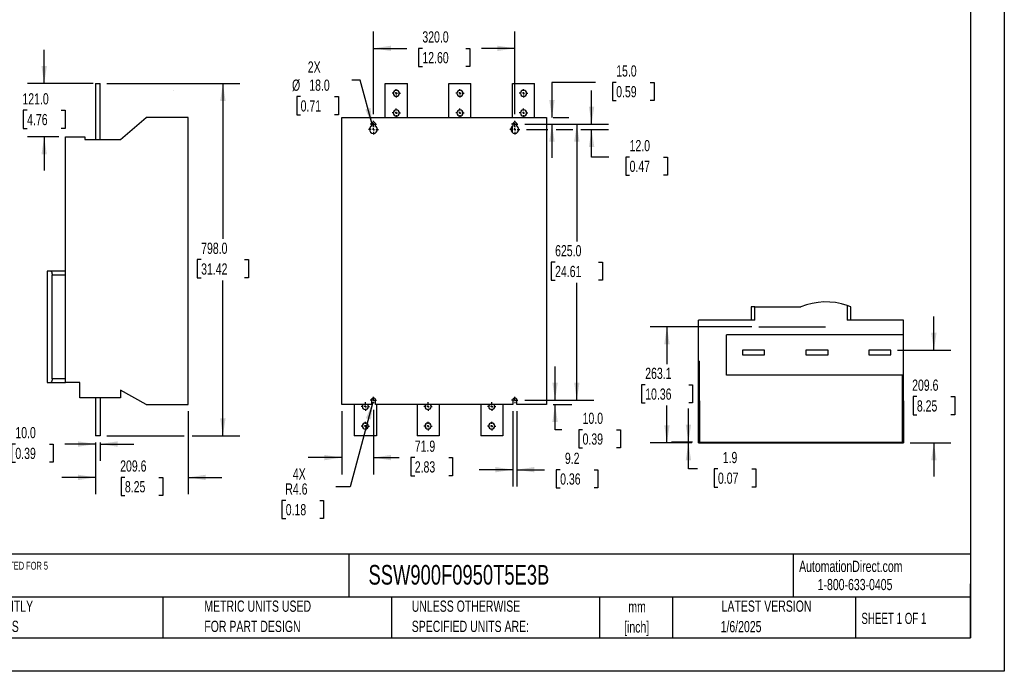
# Model space of a CAD drawing. Header units: millimetres. Extents: x 0 to 3353, y 0 to 2591.
# Tile 2 of 3: x 1124 to 3353, y 0 to 1476. Entities that reach past the tile are written whole.
import ezdxf

# ---------------------------------------------------------------- set-up
doc = ezdxf.new("R2010")
doc.units = ezdxf.units.MM
doc.header["$LTSCALE"] = 12
doc.linetypes.add('CENTERX2', pattern=[20.32, 12.7, -2.54, 2.54, -2.54])
doc.layers.add('CENTER', color=40, linetype='CENTERX2')
doc.layers.add('DIMENSIONS', color=140, linetype='Continuous', lineweight=25)
doc.layers.add('TEXT', color=140, linetype='Continuous', lineweight=25)
doc.styles.add('SLDTEXTSTYLE0', font='TXT', dxfattribs={"width": 0.7})
doc.styles.add('SLDTEXTSTYLE1', font='TXT', dxfattribs={"width": 0.65})
doc.dimstyles.new('SLDDIMSTYLE0', dxfattribs={"dimtxt": 25.896094, "dimasz": 39.624, "dimexe": 0, "dimexo": 0.0625, "dimgap": 6.474023, "dimtad": 0, "dimtih": 1, "dimtoh": 1, "dimrnd": 1e-09, "dimzin": 4, "dimdsep": 46, "dimtxsty": 'SLDTEXTSTYLE0', "dimsah": 1, "dimcen": 0.09, "dimadec": 0, "dimazin": 1, "dimtfac": 1, "dimtofl": 0, "dimtmove": 0, "dimatfit": 3, "dimfxl": 0, "dimfrac": 2, "dimtolj": 1, "dimtzin": 12, "dimarcsym": 0})
doc.dimstyles.new('SLDDIMSTYLE1', dxfattribs={"dimtxt": 25.896094, "dimasz": 39.624, "dimexe": 0, "dimexo": 0.0625, "dimgap": 6.474023, "dimtad": 0, "dimtih": 1, "dimtoh": 1, "dimrnd": 1e-09, "dimzin": 12, "dimdsep": 46, "dimtxsty": 'SLDTEXTSTYLE0', "dimsah": 1, "dimcen": 0.09, "dimadec": 0, "dimazin": 3, "dimtfac": 1, "dimtofl": 0, "dimtmove": 0, "dimatfit": 3, "dimfxl": 0, "dimfrac": 2, "dimtolj": 1, "dimtzin": 12, "dimarcsym": 0})
doc.dimstyles.new('SLDDIMSTYLE2', dxfattribs={"dimtxt": 25.896094, "dimasz": 39.624, "dimexe": 0, "dimexo": 0.0625, "dimgap": 6.474023, "dimtad": 0, "dimtih": 1, "dimtoh": 1, "dimrnd": 1e-09, "dimzin": 4, "dimdsep": 46, "dimtxsty": 'SLDTEXTSTYLE0', "dimsah": 1, "dimcen": 0.09, "dimadec": 0, "dimazin": 1, "dimtfac": 1, "dimtmove": 0, "dimatfit": 0, "dimfxl": 0, "dimfrac": 2, "dimtolj": 1, "dimtzin": 12, "dimarcsym": 0})
doc.dimstyles.new('SLDDIMSTYLE3', dxfattribs={"dimtxt": 25.896094, "dimasz": 39.624, "dimexe": 0, "dimexo": 0.0625, "dimgap": 6.474023, "dimtad": 0, "dimtih": 1, "dimtoh": 1, "dimrnd": 1e-09, "dimzin": 12, "dimdsep": 46, "dimtxsty": 'SLDTEXTSTYLE0', "dimsah": 1, "dimcen": 0.09, "dimadec": 0, "dimazin": 3, "dimtfac": 1, "dimtmove": 0, "dimatfit": 0, "dimfxl": 0, "dimfrac": 2, "dimtolj": 1, "dimtzin": 12, "dimarcsym": 0})
doc.dimstyles.new('SLDDIMSTYLE4', dxfattribs={"dimtxt": 25.896094, "dimasz": 39.624, "dimexe": 0, "dimexo": 0.0625, "dimgap": 6.474023, "dimtad": 0, "dimtih": 1, "dimtoh": 1, "dimrnd": 1e-09, "dimzin": 12, "dimdsep": 46, "dimtxsty": 'SLDTEXTSTYLE0', "dimsah": 1, "dimcen": 0, "dimadec": 0, "dimazin": 3, "dimtfac": 1, "dimtofl": 0, "dimtmove": 0, "dimatfit": 3, "dimfxl": 0, "dimfrac": 2, "dimtolj": 1, "dimtzin": 12, "dimarcsym": 0})
doc.dimstyles.new('SLDDIMSTYLE5', dxfattribs={"dimtxt": 25.896094, "dimasz": 39.624, "dimexe": 0, "dimexo": 0.0625, "dimgap": 6.474023, "dimtad": 0, "dimtih": 1, "dimtoh": 1, "dimrnd": 1e-09, "dimzin": 4, "dimdsep": 46, "dimtxsty": 'SLDTEXTSTYLE0', "dimsah": 1, "dimcen": 0, "dimadec": 0, "dimazin": 1, "dimtfac": 1, "dimtofl": 0, "dimtmove": 0, "dimatfit": 3, "dimfxl": 0, "dimfrac": 2, "dimtolj": 1, "dimtzin": 12, "dimarcsym": 0})

# ---------------------------------------------------------------- blocks, each defined once
blk = doc.blocks.new('SW_NOTE_0')
at = {"layer": 'TEXT', "color": 0, "linetype": 'CENTERX2', "lineweight": 18, "attachment_point": 1, "style": 'SLDTEXTSTYLE0'}
for s, insert, char_height in [('WEG ELECTRIC SSW900 SERIES FULL-FEATURED SOFT STARTER, 950A, 220-575 VAC AT 3-PHASE, TRIP CLASS 10/20/30, RATED FOR 5', (0, 23.1), 17.9139), ('START/HOUR, INTERNALLY BYPASSED, F FRAME, OPTIONAL COMMUNICATION AND RTD CARDS AVAILABLE', (0, -18.8), 17.914)]:
    blk.add_mtext(s, dxfattribs=dict(at, insert=insert, char_height=char_height))
blk = doc.blocks.new('SW_NOTE_0_1')
at = {"layer": 'TEXT', "color": 0, "linetype": 'CENTERX2', "lineweight": 18, "char_height": 25.4, "attachment_point": 2, "style": 'SLDTEXTSTYLE0'}
for s, insert in [('mm', (34.1, 32.7)), ('[inch]', (33.1, -13.1))]:
    blk.add_mtext(s, dxfattribs=dict(at, insert=insert))
blk = doc.blocks.new('SW_NOTE_0_2')
at = {"layer": 'TEXT', "color": 0, "linetype": 'CENTERX2', "lineweight": 18, "char_height": 25.4, "attachment_point": 1, "style": 'SLDTEXTSTYLE0'}
for s, insert in [('UNLESS OTHERWISE', (0, 32.7)), ('SPECIFIED UNITS ARE:', (0, -13.1))]:
    blk.add_mtext(s, dxfattribs=dict(at, insert=insert))
blk = doc.blocks.new('SW_NOTE_0_3')
at = {"layer": 'TEXT', "color": 0, "linetype": 'CENTERX2', "lineweight": 18, "char_height": 25.4, "attachment_point": 1, "style": 'SLDTEXTSTYLE0'}
for s, insert in [('PART DIMENSIONS MAY DIFFER SLIGHTLY', (0, 32.7)), ("DUE TO MANUFACTURER'S VARIANCES", (0, -13.1))]:
    blk.add_mtext(s, dxfattribs=dict(at, insert=insert))
blk = doc.blocks.new('SW_NOTE_0_6')
at = {"layer": 'TEXT', "color": 0, "linetype": 'CENTERX2', "lineweight": 18, "char_height": 25.4, "attachment_point": 1, "style": 'SLDTEXTSTYLE0'}
for s, insert in [('METRIC UNITS USED', (0, 32.7)), ('FOR PART DESIGN', (0, -13.1))]:
    blk.add_mtext(s, dxfattribs=dict(at, insert=insert))
blk = doc.blocks.new('_D_9')
at = {"layer": 'DIMENSIONS'}
for p, q in [((1320.9, 1331.4), (1621.9, 1331.4)), ((1583.8, 1331.4), (1583.8, 979.3)), ((1534.6, 932.4), (1525.9, 932.4)), ((1525.9, 932.4), (1525.9, 891.2)), ((1633.1, 932.4), (1641.8, 932.4)), ((1641.8, 932.4), (1641.8, 891.2)), ((1525.9, 891.2), (1534.6, 891.2)), ((1583.8, 533.4), (1583.8, 885.4)), ((1641.8, 891.2), (1633.1, 891.2)), ((1320.9, 533.4), (1496.2, 533.4)), ((1514.4, 533.4), (1621.9, 533.4))]:
    blk.add_line(p, q, dxfattribs=at)
for points in [[(1583.8, 1331.4), (1577.7, 1291.7), (1589.9, 1291.7)], [(1583.8, 533.4), (1589.9, 573), (1577.7, 573)]]:
    blk.add_solid(points, dxfattribs=at)
at = {"layer": 'DIMENSIONS', "char_height": 25.4, "attachment_point": 1, "style": 'SLDTEXTSTYLE0'}
for s, insert in [('798.0', (1534.6, 970.9)), ('31.42', (1534.6, 923.9))]:
    blk.add_mtext(s, dxfattribs=dict(at, insert=insert))
blk = doc.blocks.new('_D_10')
at = {"layer": 'DIMENSIONS'}
for p, q in [((1505.3, 589.1), (1505.3, 401.1)), ((1295.7, 518.1), (1295.7, 401.1)), ((1295.7, 439.2), (1219.5, 439.2)), ((1362, 439.2), (1353.3, 439.2)), ((1353.3, 439.2), (1353.3, 398)), ((1439, 439.2), (1447.7, 439.2)), ((1447.7, 439.2), (1447.7, 398)), ((1505.3, 439.2), (1581.5, 439.2)), ((1353.3, 398), (1362, 398)), ((1447.7, 398), (1439, 398))]:
    blk.add_line(p, q, dxfattribs=at)
for points in [[(1295.7, 439.2), (1256.1, 445.3), (1256.1, 433.1)], [(1505.3, 439.2), (1544.9, 433.1), (1544.9, 445.3)]]:
    blk.add_solid(points, dxfattribs=at)
at = {"layer": 'DIMENSIONS', "char_height": 25.4, "attachment_point": 1, "style": 'SLDTEXTSTYLE0'}
for s, insert in [('209.6', (1351.3, 477.7)), ('8.25', (1362, 430.8))]:
    blk.add_mtext(s, dxfattribs=dict(at, insert=insert))
blk = doc.blocks.new('_D_11')
at = {"layer": 'DIMENSIONS'}
for p, q in [((1114, 514.8), (1105.3, 514.8)), ((1105.3, 514.8), (1105.3, 473.7)), ((1191, 514.8), (1199.7, 514.8)), ((1199.7, 514.8), (1199.7, 473.7)), ((1295.7, 514.8), (1226.1, 514.8)), ((1295.7, 518.1), (1295.7, 476.7)), ((1305.7, 518.1), (1305.7, 476.7)), ((1305.7, 514.8), (1381.9, 514.8)), ((1105.3, 473.7), (1114, 473.7)), ((1199.7, 473.7), (1191, 473.7))]:
    blk.add_line(p, q, dxfattribs=at)
for points in [[(1295.7, 514.8), (1256.1, 520.9), (1256.1, 508.7)], [(1305.7, 514.8), (1345.3, 508.7), (1345.3, 520.9)]]:
    blk.add_solid(points, dxfattribs=at)
at = {"layer": 'DIMENSIONS', "char_height": 25.4, "attachment_point": 1, "style": 'SLDTEXTSTYLE0'}
for s, insert in [('10.0', (1114, 553.4)), ('0.39', (1114, 506.4))]:
    blk.add_mtext(s, dxfattribs=dict(at, insert=insert))
blk = doc.blocks.new('_D_12')
at = {"layer": 'DIMENSIONS'}
for p, q in [((1179.2, 1331.4), (1179.2, 1407.6)), ((1290.5, 1331.4), (1141.1, 1331.4)), ((1140.7, 1270.9), (1132, 1270.9)), ((1132, 1270.9), (1132, 1229.7)), ((1217.7, 1270.9), (1226.4, 1270.9)), ((1226.4, 1270.9), (1226.4, 1229.7)), ((1132, 1229.7), (1140.7, 1229.7)), ((1226.4, 1229.7), (1217.7, 1229.7)), ((1212.1, 1210.4), (1141.1, 1210.4)), ((1179.2, 1210.4), (1179.2, 1134.2))]:
    blk.add_line(p, q, dxfattribs=at)
for points in [[(1179.2, 1331.4), (1185.3, 1371), (1173.1, 1371)], [(1179.2, 1210.4), (1173.1, 1170.7), (1185.3, 1170.7)]]:
    blk.add_solid(points, dxfattribs=at)
at = {"layer": 'DIMENSIONS', "char_height": 25.4, "attachment_point": 1, "style": 'SLDTEXTSTYLE0'}
for s, insert in [('121.0', (1130, 1309.4)), ('4.76', (1140.7, 1262.4))]:
    blk.add_mtext(s, dxfattribs=dict(at, insert=insert))
blk = doc.blocks.new('_D_16')
at = {"layer": 'DIMENSIONS'}
for p, q in [((1923.5, 609.9), (1871.9, 417.5)), ((1871.9, 417.5), (1839.5, 417.5)), ((1726.1, 387.2), (1717.4, 387.2)), ((1717.4, 387.2), (1717.4, 346)), ((1803, 387.2), (1811.7, 387.2)), ((1811.7, 387.2), (1811.7, 346)), ((1717.4, 346), (1726.1, 346)), ((1811.7, 346), (1803, 346))]:
    blk.add_line(p, q, dxfattribs=at)
blk.add_solid([(1923.5, 609.9), (1907.4, 573.2), (1919.1, 570.1)], dxfattribs=at)
at = {"layer": 'DIMENSIONS', "char_height": 25.4, "attachment_point": 1, "style": 'SLDTEXTSTYLE0'}
for s, insert in [('4X', (1742.2, 459.6)), ('R4.6', (1725.1, 425.7)), ('0.18', (1726.1, 378.8))]:
    blk.add_mtext(s, dxfattribs=dict(at, insert=insert))
blk = doc.blocks.new('_D_17')
at = {"layer": 'DIMENSIONS'}
for p, q in [((1852.8, 589.1), (1852.8, 446)), ((1924.7, 592), (1924.7, 446)), ((1852.8, 484.1), (1776.6, 484.1)), ((1924.7, 484.1), (1983.1, 484.1)), ((2018.2, 484.1), (2009.5, 484.1)), ((2009.5, 484.1), (2009.5, 442.9)), ((2095.1, 484.1), (2103.8, 484.1)), ((2103.8, 484.1), (2103.8, 442.9)), ((2009.5, 442.9), (2018.2, 442.9)), ((2103.8, 442.9), (2095.1, 442.9))]:
    blk.add_line(p, q, dxfattribs=at)
for points in [[(1852.8, 484.1), (1813.2, 490.2), (1813.2, 478)], [(1924.7, 484.1), (1964.3, 478), (1964.3, 490.2)]]:
    blk.add_solid(points, dxfattribs=at)
at = {"layer": 'DIMENSIONS', "char_height": 25.4, "attachment_point": 1, "style": 'SLDTEXTSTYLE0'}
for s, insert in [('71.9', (2018.2, 522.6)), ('2.83', (2018.2, 475.7))]:
    blk.add_mtext(s, dxfattribs=dict(at, insert=insert))
blk = doc.blocks.new('_D_18')
at = {"layer": 'DIMENSIONS'}
for p, q in [((2240.1, 589.1), (2240.1, 418.6)), ((2249.3, 589.1), (2249.3, 418.6)), ((2240.1, 456.7), (2163.9, 456.7)), ((2249.3, 456.7), (2312.2, 456.7)), ((2347.3, 456.7), (2338.6, 456.7)), ((2338.6, 456.7), (2338.6, 415.5)), ((2424.2, 456.7), (2432.9, 456.7)), ((2432.9, 456.7), (2432.9, 415.5)), ((2338.6, 415.5), (2347.3, 415.5)), ((2432.9, 415.5), (2424.2, 415.5))]:
    blk.add_line(p, q, dxfattribs=at)
for points in [[(2240.1, 456.7), (2200.5, 462.8), (2200.5, 450.6)], [(2249.3, 456.7), (2288.9, 450.6), (2288.9, 462.8)]]:
    blk.add_solid(points, dxfattribs=at)
at = {"layer": 'DIMENSIONS', "char_height": 25.4, "attachment_point": 1, "style": 'SLDTEXTSTYLE0'}
for s, insert in [('9.2', (2358.1, 495.2)), ('0.36', (2347.3, 448.3))]:
    blk.add_mtext(s, dxfattribs=dict(at, insert=insert))
blk = doc.blocks.new('_D_19')
at = {"layer": 'DIMENSIONS'}
for p, q in [((2335.8, 614.4), (2335.8, 690.6)), ((2267.1, 614.4), (2373.9, 614.4)), ((2331.8, 604.4), (2373.9, 604.4)), ((2335.8, 547.2), (2335.8, 604.4)), ((2351.4, 547.2), (2335.8, 547.2)), ((2398.1, 547.2), (2389.4, 547.2)), ((2389.4, 547.2), (2389.4, 506.1)), ((2475, 547.2), (2483.7, 547.2)), ((2483.7, 547.2), (2483.7, 506.1)), ((2389.4, 506.1), (2398.1, 506.1)), ((2483.7, 506.1), (2475, 506.1))]:
    blk.add_line(p, q, dxfattribs=at)
for points in [[(2335.8, 614.4), (2341.9, 654), (2329.7, 654)], [(2335.8, 604.4), (2329.7, 564.7), (2341.9, 564.7)]]:
    blk.add_solid(points, dxfattribs=at)
at = {"layer": 'DIMENSIONS', "char_height": 25.4, "attachment_point": 1, "style": 'SLDTEXTSTYLE0'}
for s, insert in [('10.0', (2398.1, 585.8)), ('0.39', (2398.1, 538.8))]:
    blk.add_mtext(s, dxfattribs=dict(at, insert=insert))
blk = doc.blocks.new('_D_20')
at = {"layer": 'DIMENSIONS'}
for p, q in [((1924.7, 1261.7), (1924.7, 1449.1)), ((2244.7, 1261.7), (2244.7, 1449.1)), ((1924.7, 1411), (2000.4, 1411)), ((2035.4, 1411), (2026.7, 1411)), ((2026.7, 1411), (2026.7, 1369.9)), ((2133.9, 1411), (2142.6, 1411)), ((2142.6, 1411), (2142.6, 1369.9)), ((2244.7, 1411), (2169, 1411)), ((2026.7, 1369.9), (2035.4, 1369.9)), ((2142.6, 1369.9), (2133.9, 1369.9))]:
    blk.add_line(p, q, dxfattribs=at)
for points in [[(1924.7, 1411), (1964.3, 1404.9), (1964.3, 1417.1)], [(2244.7, 1411), (2205.1, 1417.1), (2205.1, 1404.9)]]:
    blk.add_solid(points, dxfattribs=at)
at = {"layer": 'DIMENSIONS', "char_height": 25.4, "attachment_point": 1, "style": 'SLDTEXTSTYLE0'}
for s, insert in [('320.0', (2035.4, 1449.6)), ('12.60', (2035.4, 1402.6))]:
    blk.add_mtext(s, dxfattribs=dict(at, insert=insert))
blk = doc.blocks.new('_D_21')
at = {"layer": 'DIMENSIONS'}
for p, q in [((1894.7, 1339.3), (1875.4, 1339.3)), ((1922.4, 1236.1), (1894.7, 1339.3)), ((1759.8, 1301.7), (1751.1, 1301.7)), ((1751.1, 1301.7), (1751.1, 1260.6)), ((1836.8, 1301.7), (1845.5, 1301.7)), ((1845.5, 1301.7), (1845.5, 1260.6)), ((1751.1, 1260.6), (1759.8, 1260.6)), ((1845.5, 1260.6), (1836.8, 1260.6))]:
    blk.add_line(p, q, dxfattribs=at)
blk.add_solid([(1922.4, 1236.1), (1918, 1275.9), (1906.2, 1272.8)], dxfattribs=at)
at = {"layer": 'DIMENSIONS', "char_height": 25.4, "attachment_point": 1, "style": 'SLDTEXTSTYLE0'}
for s, insert in [('2X', (1776, 1381.4)), ('%%c', (1740.3, 1340.3)), ('18.0', (1779.4, 1340.3)), ('0.71', (1759.8, 1293.3))]:
    blk.add_mtext(s, dxfattribs=dict(at, insert=insert))
blk = doc.blocks.new('_D_22')
at = {"layer": 'DIMENSIONS'}
for p, q in [((2427.6, 1334), (2328.8, 1334)), ((2328.8, 1334), (2328.8, 1254.4)), ((2474.2, 1334), (2465.5, 1334)), ((2465.5, 1334), (2465.5, 1292.8)), ((2551.2, 1334), (2559.9, 1334)), ((2559.9, 1334), (2559.9, 1292.8)), ((2465.5, 1292.8), (2474.2, 1292.8)), ((2559.9, 1292.8), (2551.2, 1292.8)), ((2331.8, 1254.4), (2366.9, 1254.4)), ((2267.1, 1239.4), (2366.9, 1239.4)), ((2328.8, 1239.4), (2328.8, 1163.2))]:
    blk.add_line(p, q, dxfattribs=at)
for points in [[(2328.8, 1254.4), (2334.9, 1294), (2322.7, 1294)], [(2328.8, 1239.4), (2322.7, 1199.7), (2334.9, 1199.7)]]:
    blk.add_solid(points, dxfattribs=at)
at = {"layer": 'DIMENSIONS', "char_height": 25.4, "attachment_point": 1, "style": 'SLDTEXTSTYLE0'}
for s, insert in [('15.0', (2474.2, 1372.5)), ('0.59', (2474.2, 1325.5))]:
    blk.add_mtext(s, dxfattribs=dict(at, insert=insert))
blk = doc.blocks.new('_D_23')
at = {"layer": 'DIMENSIONS'}
for p, q in [((2418.5, 1239.4), (2418.5, 1315.6)), ((2267.1, 1239.4), (2456.6, 1239.4)), ((2271.5, 1227.4), (2319.7, 1227.4)), ((2338, 1227.4), (2376, 1227.4)), ((2394.3, 1227.4), (2456.6, 1227.4)), ((2418.5, 1164.9), (2418.5, 1227.4)), ((2457.8, 1164.9), (2418.5, 1164.9)), ((2504.5, 1164.9), (2495.8, 1164.9)), ((2495.8, 1164.9), (2495.8, 1123.7)), ((2581.4, 1164.9), (2590.1, 1164.9)), ((2590.1, 1164.9), (2590.1, 1123.7)), ((2495.8, 1123.7), (2504.5, 1123.7)), ((2590.1, 1123.7), (2581.4, 1123.7))]:
    blk.add_line(p, q, dxfattribs=at)
for points in [[(2418.5, 1239.4), (2424.6, 1279), (2412.4, 1279)], [(2418.5, 1227.4), (2412.4, 1187.7), (2424.6, 1187.7)]]:
    blk.add_solid(points, dxfattribs=at)
at = {"layer": 'DIMENSIONS', "char_height": 25.4, "attachment_point": 1, "style": 'SLDTEXTSTYLE0'}
for s, insert in [('12.0', (2504.5, 1203.4)), ('0.47', (2504.5, 1156.5))]:
    blk.add_mtext(s, dxfattribs=dict(at, insert=insert))
blk = doc.blocks.new('_D_24')
at = {"layer": 'DIMENSIONS'}
for p, q in [((2267.1, 1239.4), (2423.2, 1239.4)), ((2385.1, 1239.4), (2385.1, 973.8)), ((2335.9, 926.9), (2327.2, 926.9)), ((2327.2, 926.9), (2327.2, 885.7)), ((2434.4, 926.9), (2443.1, 926.9)), ((2443.1, 926.9), (2443.1, 885.7)), ((2327.2, 885.7), (2335.9, 885.7)), ((2385.1, 614.4), (2385.1, 879.9)), ((2443.1, 885.7), (2434.4, 885.7)), ((2267.1, 614.4), (2423.2, 614.4))]:
    blk.add_line(p, q, dxfattribs=at)
for points in [[(2385.1, 1239.4), (2379, 1199.7), (2391.2, 1199.7)], [(2385.1, 614.4), (2391.2, 654), (2379, 654)]]:
    blk.add_solid(points, dxfattribs=at)
at = {"layer": 'DIMENSIONS', "char_height": 25.4, "attachment_point": 1, "style": 'SLDTEXTSTYLE0'}
for s, insert in [('625.0', (2335.9, 965.4)), ('24.61', (2335.9, 918.4))]:
    blk.add_mtext(s, dxfattribs=dict(at, insert=insert))
blk = doc.blocks.new('SW_CENTERMARKSYMBOL_18')
at = {"layer": 'CENTER', "color": 0}
for p, q in [((-5.08, 0), (-9.54, 0)), ((0, 0), (-2.54, 0)), ((0, 5.08), (0, 9.54)), ((0, 0), (0, 2.54)), ((0, 0), (0, -2.54)), ((0, 0), (2.54, 0)), ((5.08, 0), (9.54, 0)), ((0, -5.08), (0, -9.54))]:
    blk.add_line(p, q, dxfattribs=at)
blk = doc.blocks.new('SW_CENTERMARKSYMBOL_19')
at = {"layer": 'CENTER', "color": 0}
for p, q in [((-5.08, 0), (-9.54, 0)), ((0, 0), (-2.54, 0)), ((0, 5.08), (0, 9.54)), ((0, 0), (0, 2.54)), ((0, 0), (0, -2.54)), ((0, 0), (2.54, 0)), ((5.08, 0), (9.54, 0)), ((0, -5.08), (0, -9.54))]:
    blk.add_line(p, q, dxfattribs=at)
blk = doc.blocks.new('SW_CENTERMARKSYMBOL_20')
at = {"layer": 'CENTER', "color": 0}
for p, q in [((-5.08, 0), (-9.54, 0)), ((0, 0), (-2.54, 0)), ((0, 5.08), (0, 9.54)), ((0, 0), (0, 2.54)), ((0, 0), (0, -2.54)), ((0, 0), (2.54, 0)), ((5.08, 0), (9.54, 0)), ((0, -5.08), (0, -9.54))]:
    blk.add_line(p, q, dxfattribs=at)
blk = doc.blocks.new('SW_CENTERMARKSYMBOL_21')
at = {"layer": 'CENTER', "color": 0}
for p, q in [((-5.08, 0), (-9.54, 0)), ((0, 0), (-2.54, 0)), ((0, 5.08), (0, 9.54)), ((0, 0), (0, 2.54)), ((0, 0), (0, -2.54)), ((0, 0), (2.54, 0)), ((5.08, 0), (9.54, 0)), ((0, -5.08), (0, -9.54))]:
    blk.add_line(p, q, dxfattribs=at)
blk = doc.blocks.new('SW_CENTERMARKSYMBOL_22')
at = {"layer": 'CENTER', "color": 0}
for p, q in [((-5.08, 0), (-9.54, 0)), ((0, 0), (-2.54, 0)), ((0, 5.08), (0, 9.54)), ((0, 0), (0, 2.54)), ((0, 0), (0, -2.54)), ((0, 0), (2.54, 0)), ((5.08, 0), (9.54, 0)), ((0, -5.08), (0, -9.54))]:
    blk.add_line(p, q, dxfattribs=at)
blk = doc.blocks.new('SW_CENTERMARKSYMBOL_23')
at = {"layer": 'CENTER', "color": 0}
for p, q in [((-5.08, 0), (-9.54, 0)), ((0, 0), (-2.54, 0)), ((0, 5.08), (0, 9.54)), ((0, 0), (0, 2.54)), ((0, 0), (0, -2.54)), ((0, 0), (2.54, 0)), ((5.08, 0), (9.54, 0)), ((0, -5.08), (0, -9.54))]:
    blk.add_line(p, q, dxfattribs=at)
blk = doc.blocks.new('SW_CENTERMARKSYMBOL_24')
at = {"layer": 'CENTER', "color": 0}
for p, q in [((-5.08, 0), (-7.14, 0)), ((0, 0), (-2.54, 0)), ((0, 5.08), (0, 7.14)), ((0, 0), (0, 2.54)), ((0, 0), (0, -2.54)), ((0, 0), (2.54, 0)), ((5.08, 0), (7.14, 0)), ((0, -5.08), (0, -7.14))]:
    blk.add_line(p, q, dxfattribs=at)
blk = doc.blocks.new('SW_CENTERMARKSYMBOL_25')
at = {"layer": 'CENTER', "color": 0}
for p, q in [((-5.08, 0), (-11.54, 0)), ((0, 0), (-2.54, 0)), ((0, 5.08), (0, 11.54)), ((0, 0), (0, 2.54)), ((0, 0), (0, -2.54)), ((0, 0), (2.54, 0)), ((5.08, 0), (11.54, 0)), ((0, -5.08), (0, -11.54))]:
    blk.add_line(p, q, dxfattribs=at)
blk = doc.blocks.new('SW_CENTERMARKSYMBOL_26')
at = {"layer": 'CENTER', "color": 0}
for p, q in [((-5.08, 0), (-9.54, 0)), ((0, 0), (-2.54, 0)), ((0, 5.08), (0, 9.54)), ((0, 0), (0, 2.54)), ((0, 0), (0, -2.54)), ((0, 0), (2.54, 0)), ((5.08, 0), (9.54, 0)), ((0, -5.08), (0, -9.54))]:
    blk.add_line(p, q, dxfattribs=at)
blk = doc.blocks.new('SW_CENTERMARKSYMBOL_27')
at = {"layer": 'CENTER', "color": 0}
for p, q in [((-5.08, 0), (-9.54, 0)), ((0, 0), (-2.54, 0)), ((0, 5.08), (0, 9.54)), ((0, 0), (0, 2.54)), ((0, 0), (0, -2.54)), ((0, 0), (2.54, 0)), ((5.08, 0), (9.54, 0)), ((0, -5.08), (0, -9.54))]:
    blk.add_line(p, q, dxfattribs=at)
blk = doc.blocks.new('SW_CENTERMARKSYMBOL_28')
at = {"layer": 'CENTER', "color": 0}
for p, q in [((-5.08, 0), (-9.54, 0)), ((0, 0), (-2.54, 0)), ((0, 5.08), (0, 9.54)), ((0, 0), (0, 2.54)), ((0, 0), (0, -2.54)), ((0, 0), (2.54, 0)), ((5.08, 0), (9.54, 0)), ((0, -5.08), (0, -9.54))]:
    blk.add_line(p, q, dxfattribs=at)
blk = doc.blocks.new('SW_CENTERMARKSYMBOL_29')
at = {"layer": 'CENTER', "color": 0}
for p, q in [((-5.08, 0), (-9.54, 0)), ((0, 0), (-2.54, 0)), ((0, 5.08), (0, 9.54)), ((0, 0), (0, 2.54)), ((0, 0), (0, -2.54)), ((0, 0), (2.54, 0)), ((5.08, 0), (9.54, 0)), ((0, -5.08), (0, -9.54))]:
    blk.add_line(p, q, dxfattribs=at)
blk = doc.blocks.new('SW_CENTERMARKSYMBOL_30')
at = {"layer": 'CENTER', "color": 0}
for p, q in [((-5.08, 0), (-7.14, 0)), ((0, 0), (-2.54, 0)), ((0, 5.08), (0, 7.14)), ((0, 0), (0, 2.54)), ((0, 0), (0, -2.54)), ((0, 0), (2.54, 0)), ((5.08, 0), (7.14, 0)), ((0, -5.08), (0, -7.14))]:
    blk.add_line(p, q, dxfattribs=at)
blk = doc.blocks.new('SW_CENTERMARKSYMBOL_31')
at = {"layer": 'CENTER', "color": 0}
for p, q in [((-5.08, 0), (-11.54, 0)), ((0, 0), (-2.54, 0)), ((0, 5.08), (0, 11.54)), ((0, 0), (0, 2.54)), ((0, 0), (0, -2.54)), ((0, 0), (2.54, 0)), ((5.08, 0), (11.54, 0)), ((0, -5.08), (0, -11.54))]:
    blk.add_line(p, q, dxfattribs=at)
blk = doc.blocks.new('SW_CENTERMARKSYMBOL_32')
at = {"layer": 'CENTER', "color": 0}
for p, q in [((-5.08, 0), (-9.54, 0)), ((0, 0), (-2.54, 0)), ((0, 5.08), (0, 9.54)), ((0, 0), (0, 2.54)), ((0, 0), (0, -2.54)), ((0, 0), (2.54, 0)), ((5.08, 0), (9.54, 0)), ((0, -5.08), (0, -9.54))]:
    blk.add_line(p, q, dxfattribs=at)
blk = doc.blocks.new('SW_CENTERMARKSYMBOL_33')
at = {"layer": 'CENTER', "color": 0}
for p, q in [((-5.08, 0), (-9.54, 0)), ((0, 0), (-2.54, 0)), ((0, 5.08), (0, 9.54)), ((0, 0), (0, 2.54)), ((0, 0), (0, -2.54)), ((0, 0), (2.54, 0)), ((5.08, 0), (9.54, 0)), ((0, -5.08), (0, -9.54))]:
    blk.add_line(p, q, dxfattribs=at)
blk = doc.blocks.new('SW_CENTERMARKSYMBOL_34')
at = {"layer": 'CENTER', "color": 0}
for p, q in [((-5.08, 0), (-7.14, 0)), ((0, 0), (-2.54, 0)), ((0, 5.08), (0, 7.14)), ((0, 0), (0, 2.54)), ((0, 0), (0, -2.54)), ((0, 0), (2.54, 0)), ((5.08, 0), (7.14, 0)), ((0, -5.08), (0, -7.14))]:
    blk.add_line(p, q, dxfattribs=at)
blk = doc.blocks.new('SW_CENTERMARKSYMBOL_35')
at = {"layer": 'CENTER', "color": 0}
for p, q in [((-5.08, 0), (-7.14, 0)), ((0, 0), (-2.54, 0)), ((0, 5.08), (0, 7.14)), ((0, 0), (0, 2.54)), ((0, 0), (0, -2.54)), ((0, 0), (2.54, 0)), ((5.08, 0), (7.14, 0)), ((0, -5.08), (0, -7.14))]:
    blk.add_line(p, q, dxfattribs=at)
blk = doc.blocks.new('_D_25')
at = {"layer": 'DIMENSIONS'}
for p, q in [((2781.5, 780.6), (2551, 780.6)), ((2589.1, 780.6), (2589.1, 696)), ((2539.9, 649.1), (2531.2, 649.1)), ((2531.2, 649.1), (2531.2, 607.9)), ((2638.4, 649.1), (2647.1, 649.1)), ((2647.1, 649.1), (2647.1, 607.9)), ((2531.2, 607.9), (2539.9, 607.9)), ((2589.1, 517.5), (2589.1, 602.1)), ((2647.1, 607.9), (2638.4, 607.9)), ((2645.4, 517.5), (2551, 517.5))]:
    blk.add_line(p, q, dxfattribs=at)
for points in [[(2589.1, 780.6), (2583, 741), (2595.2, 741)], [(2589.1, 517.5), (2595.2, 557.1), (2583, 557.1)]]:
    blk.add_solid(points, dxfattribs=at)
at = {"layer": 'DIMENSIONS', "char_height": 25.4, "attachment_point": 1, "style": 'SLDTEXTSTYLE0'}
for s, insert in [('263.1', (2539.9, 687.6)), ('10.36', (2539.9, 640.6))]:
    blk.add_mtext(s, dxfattribs=dict(at, insert=insert))
blk = doc.blocks.new('_D_26')
at = {"layer": 'DIMENSIONS'}
for p, q in [((3193.4, 727.1), (3193.4, 803.3)), ((3111.2, 727.1), (3231.5, 727.1)), ((3154.9, 622.3), (3146.2, 622.3)), ((3146.2, 622.3), (3146.2, 581.2)), ((3231.9, 622.3), (3240.6, 622.3)), ((3240.6, 622.3), (3240.6, 581.2)), ((3146.2, 581.2), (3154.9, 581.2)), ((3240.6, 581.2), (3231.9, 581.2)), ((3139.7, 517.5), (3231.5, 517.5)), ((3193.4, 517.5), (3193.4, 441.3))]:
    blk.add_line(p, q, dxfattribs=at)
for points in [[(3193.4, 727.1), (3199.5, 766.7), (3187.3, 766.7)], [(3193.4, 517.5), (3187.3, 477.9), (3199.5, 477.9)]]:
    blk.add_solid(points, dxfattribs=at)
at = {"layer": 'DIMENSIONS', "char_height": 25.4, "attachment_point": 1, "style": 'SLDTEXTSTYLE0'}
for s, insert in [('209.6', (3144.2, 660.8)), ('8.25', (3154.9, 613.9))]:
    blk.add_mtext(s, dxfattribs=dict(at, insert=insert))
blk = doc.blocks.new('_D_27')
at = {"layer": 'DIMENSIONS'}
for p, q in [((2637.7, 519.4), (2637.7, 595.6)), ((2647.3, 519.4), (2599.6, 519.4)), ((2645.4, 517.5), (2599.6, 517.5)), ((2637.7, 458.5), (2637.7, 517.5)), ((2657.9, 458.5), (2637.7, 458.5)), ((2704.6, 458.5), (2695.9, 458.5)), ((2695.9, 458.5), (2695.9, 417.3)), ((2781.5, 458.5), (2790.2, 458.5)), ((2790.2, 458.5), (2790.2, 417.3)), ((2695.9, 417.3), (2704.6, 417.3)), ((2790.2, 417.3), (2781.5, 417.3))]:
    blk.add_line(p, q, dxfattribs=at)
for points in [[(2637.7, 519.4), (2643.8, 559), (2631.6, 559)], [(2637.7, 517.5), (2631.6, 477.9), (2643.8, 477.9)]]:
    blk.add_solid(points, dxfattribs=at)
at = {"layer": 'DIMENSIONS', "char_height": 25.4, "attachment_point": 1, "style": 'SLDTEXTSTYLE0'}
for s, insert in [('1.9', (2715.4, 497)), ('0.07', (2704.6, 450.1))]:
    blk.add_mtext(s, dxfattribs=dict(at, insert=insert))

msp = doc.modelspace()

# ---------------------------------------------------------------- linework, layer by layer
at = {"color": 7, "linetype": 'Continuous'}
for p, q in [((3352.83, 2590.832), (3352.83, 0.032)), ((3352.83, 0.032), (0.03, 0.032))]:
    msp.add_line(p, q, dxfattribs=at)
for p, q in [((1295.705, 1331.364), (1295.705, 1204.936)), ((1295.705, 1331.364), (1305.705, 1331.364)), ((1305.705, 1204.936), (1305.705, 1331.364)), ((1951.385, 1254.364), (1951.385, 1331.364)), ((1951.385, 1331.364), (2001.385, 1331.364)), ((2001.385, 1254.364), (2001.385, 1331.364)), ((2095.385, 1254.364), (2095.385, 1331.364)), ((2095.385, 1331.364), (2145.385, 1331.364)), ((2145.385, 1254.364), (2145.385, 1331.364)), ((2239.385, 1254.364), (2239.385, 1331.364)), ((2239.385, 1331.364), (2289.385, 1331.364)), ((2289.385, 1254.364), (2289.385, 1331.364)), ((1352.305, 1204.936), (1410.305, 1254.364)), ((1505.305, 1254.364), (1410.305, 1254.364)), ((1505.305, 604.364), (1505.305, 1254.364)), ((1852.785, 604.364), (1852.785, 1254.364)), ((1852.785, 1254.364), (2316.585, 1254.364)), ((2316.585, 1254.364), (2316.585, 604.364)), ((1920.085, 1239.364), (1920.085, 1235.1)), ((1929.285, 1235.1), (1929.285, 1239.364)), ((2239.385, 1220.09), (2239.385, 1234.638)), ((2240.085, 1239.364), (2240.085, 1235.1)), ((2249.285, 1235.1), (2249.285, 1239.364)), ((1227.305, 654.364), (1227.305, 1210.364)), ((1227.305, 1210.364), (1271.228, 1210.364)), ((1271.228, 1210.364), (1271.228, 1204.936)), ((1271.228, 1204.936), (1352.305, 1204.936)), ((1186.09, 906.364), (1186.09, 654.364)), ((1194.257, 906.364), (1186.09, 906.364)), ((1227.305, 906.364), (1194.257, 906.364)), ((1197.305, 898.364), (1227.305, 898.364)), ((1197.305, 662.364), (1197.305, 898.364)), ((2780.053, 825.509), (2780.053, 795.509)), ((2788.053, 825.509), (2780.053, 825.509)), ((2788.053, 795.509), (2788.053, 825.509)), ((2788.053, 825.509), (2892.42, 825.509)), ((2997.053, 828.557), (2997.053, 795.509)), ((3005.053, 795.509), (3005.053, 825.509)), ((2788.053, 795.509), (2660.653, 795.509)), ((2660.653, 702.704), (2660.653, 795.509)), ((3124.453, 795.509), (2997.053, 795.509)), ((3124.453, 762.509), (3124.453, 795.509)), ((3124.453, 762.509), (2723.653, 762.509)), ((2723.653, 670.509), (2723.653, 762.509)), ((3124.453, 670.509), (3124.453, 762.509)), ((2759.853, 727.109), (2759.853, 717.109)), ((2809.853, 727.109), (2759.853, 727.109)), ((2759.853, 717.109), (2809.853, 717.109)), ((2809.853, 717.109), (2809.853, 727.109)), ((2903.853, 727.109), (2903.853, 717.109)), ((2953.853, 727.109), (2903.853, 727.109)), ((2903.853, 717.109), (2953.853, 717.109)), ((2953.853, 717.109), (2953.853, 727.109)), ((3095.953, 727.109), (3045.953, 727.109)), ((3045.953, 727.109), (3045.953, 717.109)), ((3045.953, 717.109), (3095.953, 717.109)), ((3095.953, 717.109), (3095.953, 727.109)), ((2660.653, 702.704), (2662.553, 702.704)), ((2660.653, 612.509), (2660.653, 702.704)), ((2662.553, 612.509), (2662.553, 702.704)), ((3124.453, 670.509), (2723.653, 670.509)), ((3122.553, 612.509), (3122.553, 670.509)), ((3124.453, 612.509), (3124.453, 670.509)), ((1186.09, 654.364), (1194.257, 654.364)), ((1194.257, 654.364), (1227.305, 654.364)), ((1227.305, 662.364), (1197.305, 662.364)), ((1260.305, 654.364), (1227.305, 654.364)), ((1260.305, 619.364), (1260.305, 654.364)), ((1410.305, 604.364), (1352.305, 636.517)), ((1352.305, 636.517), (1352.305, 619.364)), ((1352.305, 619.364), (1260.305, 619.364)), ((1295.705, 619.364), (1295.705, 533.364)), ((1305.705, 619.364), (1305.705, 533.364)), ((1410.305, 604.364), (1505.305, 604.364)), ((1920.085, 604.364), (1852.785, 604.364)), ((1881.285, 604.364), (1881.285, 533.364)), ((1920.085, 614.364), (1920.085, 604.364)), ((1929.285, 604.364), (1929.285, 614.364)), ((2240.085, 604.364), (1929.285, 604.364)), ((1931.285, 604.364), (1931.285, 533.364)), ((2023.385, 604.364), (2023.385, 533.364)), ((2073.385, 604.364), (2073.385, 533.364)), ((2167.385, 604.364), (2167.385, 533.364)), ((2217.385, 604.364), (2217.385, 533.364)), ((2240.085, 614.364), (2240.085, 604.364)), ((2249.285, 604.364), (2249.285, 614.364)), ((2316.585, 604.364), (2249.285, 604.364)), ((2660.653, 612.509), (2662.553, 612.509)), ((2660.653, 517.509), (2660.653, 612.509)), ((2662.553, 612.509), (2662.553, 519.409)), ((3122.553, 612.509), (3124.453, 612.509)), ((3122.553, 519.409), (3122.553, 612.509)), ((3124.453, 612.509), (3124.453, 517.509)), ((1305.705, 533.364), (1295.705, 533.364)), ((1931.285, 533.364), (1881.285, 533.364)), ((2073.385, 533.364), (2023.385, 533.364)), ((2217.385, 533.364), (2167.385, 533.364)), ((2660.653, 517.509), (2727.953, 517.509)), ((2662.553, 519.409), (2727.953, 519.409)), ((2727.953, 517.509), (2727.953, 519.409)), ((2727.953, 519.409), (2737.153, 519.409)), ((2727.953, 517.509), (2737.153, 517.509)), ((2737.153, 517.509), (2737.153, 519.409)), ((2737.153, 519.409), (3047.953, 519.409)), ((2737.153, 517.509), (3047.953, 517.509)), ((3047.953, 517.509), (3047.953, 519.409)), ((3047.953, 519.409), (3057.153, 519.409)), ((3047.953, 517.509), (3057.153, 517.509)), ((3057.153, 517.509), (3057.153, 519.409)), ((3057.153, 519.409), (3122.553, 519.409)), ((3057.153, 517.509), (3124.453, 517.509))]:
    msp.add_line(p, q)
at = {"color": 179, "linetype": 'Continuous', "lineweight": 18}
msp.add_line((2660.471, 590.413), (2660.704, 590.411), dxfattribs=at)
at = {"flags": 128}
for points in [[(1194.257, 906.364), (1195.26, 905.862), (1196.197, 904.4), (1196.91, 902.168), (1197.267, 899.577), (1197.305, 898.364)], [(1197.305, 662.364), (1197.139, 659.86), (1196.675, 657.641), (1195.967, 655.861), (1195.066, 654.692), (1194.257, 654.364)]]:
    msp.add_lwpolyline(points, dxfattribs=at)
for centre, radius, start, end in [((1976.385, 1309.364), 7, 0, 180), ((2120.385, 1309.364), 7, 0, 180), ((2264.385, 1309.364), 7, 0, 180), ((1976.385, 1309.364), 7, 180, 0), ((2120.385, 1309.364), 7, 180, 0), ((2264.385, 1309.364), 7, 180, 0), ((1976.385, 1264.864), 7, 0, 180), ((2120.385, 1264.864), 7, 0, 180), ((2264.385, 1264.864), 7, 0, 180), ((1976.385, 1264.864), 7, 180, 0), ((2120.385, 1264.864), 7, 180, 0), ((2264.385, 1264.864), 7, 180, 0), ((1924.685, 1227.364), 9, 120.737869, 180), ((1924.685, 1227.364), 9, 180, 0), ((1924.685, 1239.364), 4.6, 0, 180), ((1924.685, 1227.364), 9, 0, 59.262131), ((2244.685, 1227.364), 9, 120.737869, 180), ((2244.685, 1227.364), 9, 180, 0), ((2244.685, 1239.364), 4.6, 0, 180), ((2244.685, 1227.364), 9, 0, 59.262131), ((2948.736, 689.715), 147.008, 70.81237, 112.524683), ((2948.736, 689.715), 147.008, 67.475317, 70.81237), ((1906.285, 599.864), 7, 139.994799, 180), ((1906.285, 599.864), 7, 0, 40.005201), ((1924.685, 614.364), 4.6, 0, 180), ((2048.385, 599.864), 7, 139.994799, 180), ((2048.385, 599.864), 7, 0, 40.005201), ((2192.385, 599.864), 7, 139.994799, 180), ((2192.385, 599.864), 7, 0, 40.005201), ((2244.685, 614.364), 4.6, 0, 180), ((1906.285, 599.864), 7, 180, 0), ((2048.385, 599.864), 7, 180, 0), ((2192.385, 599.864), 7, 180, 0), ((1906.285, 555.364), 7, 0, 180), ((2048.385, 555.364), 7, 0, 180), ((2192.385, 555.364), 7, 0, 180), ((1906.285, 555.364), 7, 180, 0), ((2048.385, 555.364), 7, 180, 0), ((2192.385, 555.364), 7, 180, 0)]:
    msp.add_arc(centre, radius, start, end)
at = {"color": 179, "linetype": 'Continuous', "lineweight": 18}
msp.add_open_spline([(1472.554, 1316.401), (1472.553, 1316.397), (1472.553, 1316.387), (1472.554, 1316.373), (1472.556, 1316.339), (1472.565, 1316.297), (1472.586, 1316.248), (1472.61, 1316.21), (1472.642, 1316.172), (1472.681, 1316.141), (1472.72, 1316.118), (1472.746, 1316.107), (1472.76, 1316.102), (1472.763, 1316.102), (1472.765, 1316.101), (1472.767, 1316.1), (1472.768, 1316.1), (1472.769, 1316.1), (1472.77, 1316.099), (1472.77, 1316.099), (1472.77, 1316.099), (1472.771, 1316.099), (1472.772, 1316.099), (1472.773, 1316.098), (1472.774, 1316.098), (1472.775, 1316.098), (1472.775, 1316.098), (1472.776, 1316.098)], degree=3, knots=[0, 0, 0, 0, 0.03115699, 0.06166345, 0.09144467, 0.25136336, 0.33894111, 0.4301017, 0.54245386, 0.65575371, 0.74967971, 0.83374739, 0.84170996, 0.84568223, 0.84970995, 0.85520595, 0.86160475, 0.86261545, 0.86448506, 0.86736926, 0.87128764, 0.88225248, 0.89740457, 0.91985904, 0.96382699, 0.98122726, 1, 1, 1, 1], dxfattribs=at)
at = {"layer": 'CENTER'}
msp.add_line((2796.763, 780.609), (2948.051, 780.609), dxfattribs=at)
at = {"layer": 'TEXT'}
for p, q in [((3276.6, 2514.6), (3276.6, 76.2)), ((3276.6, 265.513), (76.2, 265.513)), ((1869.107, 265.513), (1869.107, 167.64)), ((2874.905, 265.513), (2874.905, 167.64)), ((3276.6, 76.2), (3276.6, 198.12)), ((3276.6, 167.64), (76.2, 167.64)), ((1447.758, 167.64), (1447.758, 76.2)), ((1965.362, 167.64), (1965.362, 76.2)), ((2436.292, 167.64), (2436.292, 76.2)), ((2601.745, 167.64), (2601.745, 76.2)), ((3016.185, 167.64), (3016.185, 76.2)), ((76.2, 76.2), (3276.6, 76.2))]:
    msp.add_line(p, q, dxfattribs=at)

# ---------------------------------------------------------------- block references
at = {"layer": 'CENTER'}
for name, p in [('SW_CENTERMARKSYMBOL_28', (1976.385, 1309.364)), ('SW_CENTERMARKSYMBOL_32', (2120.385, 1309.364)), ('SW_CENTERMARKSYMBOL_33', (2264.385, 1309.364)), ('SW_CENTERMARKSYMBOL_29', (1976.385, 1264.864)), ('SW_CENTERMARKSYMBOL_27', (2120.385, 1264.864)), ('SW_CENTERMARKSYMBOL_26', (2264.385, 1264.864)), ('SW_CENTERMARKSYMBOL_31', (1924.685, 1227.364)), ('SW_CENTERMARKSYMBOL_30', (1924.685, 1239.364)), ('SW_CENTERMARKSYMBOL_25', (2244.685, 1227.364)), ('SW_CENTERMARKSYMBOL_24', (2244.685, 1239.364)), ('SW_CENTERMARKSYMBOL_23', (1906.285, 599.864)), ('SW_CENTERMARKSYMBOL_35', (1924.685, 614.364)), ('SW_CENTERMARKSYMBOL_20', (2048.385, 599.864)), ('SW_CENTERMARKSYMBOL_22', (2192.385, 599.864)), ('SW_CENTERMARKSYMBOL_34', (2244.685, 614.364)), ('SW_CENTERMARKSYMBOL_18', (1906.285, 555.364)), ('SW_CENTERMARKSYMBOL_19', (2048.385, 555.364)), ('SW_CENTERMARKSYMBOL_21', (2192.385, 555.364))]:
    msp.add_blockref(name, p, dxfattribs=at)
at = {"layer": 'TEXT', "linetype": 'CENTERX2', "lineweight": 18}
for name, p in [('SW_NOTE_0', (91.059, 225.065)), ('SW_NOTE_0_3', (661.431, 127.626)), ('SW_NOTE_0_6', (1541.74, 127.626)), ('SW_NOTE_0_2', (2011.295, 127.626)), ('SW_NOTE_0_1', (2487.433, 126.303))]:
    msp.add_blockref(name, p, dxfattribs=at)

# ---------------------------------------------------------------- texts
for s, insert, char_height, attachment_point, style in [('AutomationDirect.com', (2888.34, 250.518), 25.4, 1, 'SLDTEXTSTYLE0'), ('SSW900F0950T5E3B', (1913.415, 240.871), 44.45, 1, 'SLDTEXTSTYLE0'), ('1-800-633-0405', (2930.299, 209.244), 25.4, 1, 'SLDTEXTSTYLE0'), ('LATEST VERSION', (2814.626, 160.368), 25.4, 2, 'SLDTEXTSTYLE0'), ('1/6/2025', (2756.871, 114.006), 25.4, 2, 'SLDTEXTSTYLE0'), ('SHEET 1 OF 1', (3029.295, 132.618), 25.4, 1, 'SLDTEXTSTYLE1')]:
    msp.add_mtext(s, dxfattribs=dict(at, insert=insert, char_height=char_height, attachment_point=attachment_point, style=style))

# ---------------------------------------------------------------- dimensions: what is measured, and where the dimension line sits
at = {"layer": 'DIMENSIONS'}
for base, p1, p2, dimstyle, picture, middle in [((2244.685, 1411.041), (1924.685, 1246.504), (2244.685, 1246.504), 'SLDDIMSTYLE0', '_D_20', (2084.685, 1411.041)), ((1295.705, 439.167), (1505.305, 604.364), (1295.705, 533.364), 'SLDDIMSTYLE3', '_D_10', (1400.505, 439.167)), ((1852.785, 484.097), (1924.685, 607.224), (1852.785, 604.364), 'SLDDIMSTYLE3', '_D_17', (2056.655, 484.097)), ((2249.285, 456.695), (2240.085, 604.364), (2249.285, 604.364), 'SLDDIMSTYLE3', '_D_18', (2385.757, 456.695)), ((1295.705, 514.816), (1305.705, 533.364), (1295.705, 533.364), 'SLDDIMSTYLE2', '_D_11', (1152.516, 514.816))]:
    dim = msp.add_linear_dim(base=base, p1=p1, p2=p2, dimstyle=dimstyle, dxfattribs=at)
    dim.commit()
    dim.dimension.update_dxf_attribs({"geometry": picture, "text_midpoint": middle, "dimtype": 160})
for base, p1, p2, dimstyle, picture, middle in [((1179.203, 1331.364), (1227.305, 1210.364), (1305.705, 1331.364), 'SLDDIMSTYLE2', '_D_12', (1179.203, 1270.864)), ((2328.825, 1254.364), (2251.825, 1239.364), (2316.585, 1254.364), 'SLDDIMSTYLE2', '_D_22', (2328.825, 1333.958)), ((1583.845, 533.364), (1305.705, 1331.364), (1305.705, 533.364), 'SLDDIMSTYLE0', '_D_9', (1583.845, 932.364)), ((2418.475, 1227.364), (2251.825, 1239.364), (2256.225, 1227.364), 'SLDDIMSTYLE2', '_D_23', (2418.475, 1164.882)), ((2385.129, 614.364), (2251.825, 1239.364), (2251.825, 614.364), 'SLDDIMSTYLE0', '_D_24', (2385.129, 926.864)), ((3193.402, 727.109), (3124.453, 517.509), (3095.953, 727.109), 'SLDDIMSTYLE3', '_D_26', (3193.402, 622.309)), ((2589.135, 517.509), (2796.763, 780.609), (2660.653, 517.509), 'SLDDIMSTYLE1', '_D_25', (2589.135, 649.059)), ((2335.807, 604.364), (2251.825, 614.364), (2316.585, 604.364), 'SLDDIMSTYLE2', '_D_19', (2335.807, 547.234)), ((2637.703, 517.509), (2662.553, 519.409), (2660.653, 517.509), 'SLDDIMSTYLE3', '_D_27', (2637.703, 458.498))]:
    dim = msp.add_linear_dim(base=base, p1=p1, p2=p2, angle=90, dimstyle=dimstyle, dxfattribs=at)
    dim.commit()
    dim.dimension.update_dxf_attribs({"geometry": picture, "text_midpoint": middle, "dimtype": 160})
dim = msp.add_diameter_dim_2p(p1=(1927.014, 1218.671), p2=(1922.356, 1236.058), text='2X\\P<>', dimstyle='SLDDIMSTYLE5', dxfattribs=at)
dim.commit()
dim.dimension.update_dxf_attribs({"geometry": '_D_21', "text_midpoint": (1798.319, 1322.32), "dimtype": 163})
dim = msp.add_radius_dim(center=(1924.685, 614.364), mpoint=(1923.494, 609.921), text='4X\\P<>', dimstyle='SLDDIMSTYLE4', dxfattribs=at)
dim.commit()
dim.dimension.update_dxf_attribs({"geometry": '_D_16', "text_midpoint": (1764.553, 404.124), "dimtype": 164})

doc.saveas('drawing.dxf')
